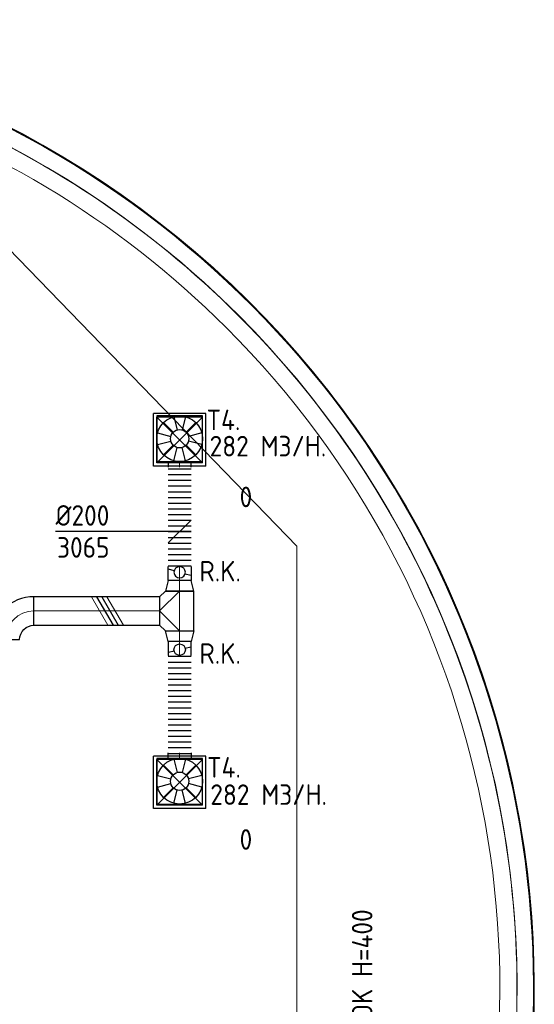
# Model space of a CAD drawing. Header units: millimetres. Extents: x -72425 to 38660, y 7096 to 51783.
# Tile 35 of 54: x -42625 to -38121, y 31644 to 40268. Entities that reach past the tile are written whole.
import ezdxf
from ezdxf.enums import TextEntityAlignment as Align

# ---------------------------------------------------------------- set-up
doc = ezdxf.new("R2010")
doc.units = ezdxf.units.MM
doc.header["$LTSCALE"] = 50
doc.set_wipeout_variables(frame=1)
doc.linetypes.add('CENTER2', pattern=[28.575, 19.05, -3.175, 3.175, -3.175])
for name, color, linetype, lineweight in [('WL570---_BESTAAND-HARTLIJN', 161, 'Continuous', 0), ('WL570---_BESTAAND-MAATVOERING', 161, 'Continuous', 0), ('WL570---_BESTAAND-TOEVOER', 180, 'Continuous', 0)]:
    doc.layers.add(name, color=color, linetype=linetype, lineweight=lineweight)
for name, color, linetype in [('WL570---_TOEVOER', 200, 'Continuous'), ('WL570---_TOEVOER_RST', 3, 'Continuous'), ('WL570---_TOEVOER_RST_HL', 1, 'Continuous'), ('WM570---_TOEVOER', 2, 'Continuous'), ('WM570---_TOEVOER_RST_PR', 1, 'Continuous'), ('WM5700--_LUCHT_TOEVOER', 1, 'Continuous')]:
    doc.layers.add(name, color=color, linetype=linetype)
doc.styles.add('BURO-018', font='ISO96.shx', dxfattribs={"height": 90})
doc.styles.add('ISO', font='ISO', dxfattribs={"height": 162})
doc.styles.add('LZ-MAATVOEREN', font='simplex')

# ---------------------------------------------------------------- blocks, each defined once
blk = doc.blocks.new('A$C33D74301')
at = {"color": 8, "linetype": 'Continuous', "lineweight": 5}
blk.add_wipeout([(-51149.8, -15311.7), (-51096.2, -15452.6), (-51040.1, -15592.5), (-50981.6, -15731.3), (-50920.6, -15869.1), (-50857.1, -16005.8), (-50791.2, -16141.3), (-50723, -16275.6), (-50652.3, -16408.7), (-50579.3, -16540.6), (-50504, -16671.1), (-50426.4, -16800.2), (-50346.5, -16928), (-50264.3, -17054.3), (-50179.9, -17179.1), (-50093.3, -17302.5), (-50004.5, -17424.2), (-49913.6, -17544.4), (-49820.5, -17662.9), (-49725.4, -17779.8), (-49628.2, -17894.9), (-49528.9, -18008.3), (-49427.7, -18119.9), (-49324.5, -18229.7), (-49219.4, -18337.7), (-49112.3, -18443.8), (-49003.4, -18547.9), (-48892.7, -18650.1), (-48780.2, -18750.3), (-48665.9, -18848.5), (-48549.9, -18944.7), (-48432.1, -19038.8), (-48312.8, -19130.7), (-48191.8, -19220.6), (-48069.2, -19308.3), (-47945.1, -19393.7), (-47819.5, -19477), (-47692.5, -19558), (-47564, -19636.8), (-47434.2, -19713.2), (-47303, -19787.4), (-47170.5, -19859.2), (-47036.7, -19928.6), (-46901.8, -19995.7), (-46765.7, -20060.3), (-46628.4, -20122.5), (-46490.1, -20182.3), (-46350.7, -20239.6), (-46210.4, -20294.4), (-46069, -20346.7), (-45926.8, -20396.5), (-45783.7, -20443.7), (-45639.8, -20488.4), (-45495.1, -20530.6), (-45349.7, -20570.1), (-45203.6, -20607.1), (-45056.9, -20641.5), (-44909.6, -20673.2), (-44761.8, -20702.4), (-44613.4, -20728.9), (-44464.7, -20752.8), (-44315.5, -20774), (-44165.9, -20792.6), (-44016.1, -20808.5), (-43866, -20821.7), (-43751.9, -20829.9), (-43637.7, -20836.6), (-43523.4, -20841.8), (-43409.1, -20845.4), (-43294.7, -20847.4), (-43180.4, -20847.9), (-43066, -20846.9), (-42951.6, -20844.3), (-42837.3, -20840.2), (-42723.1, -20834.5), (-42608.9, -20827.3), (-42494.9, -20818.6), (-42381, -20808.3), (-42267.2, -20796.5), (-42153.6, -20783.1), (-42040.2, -20768.2), (-41927, -20751.8), (-41814, -20733.8), (-41701.3, -20714.4), (-41588.9, -20693.4), (-41476.7, -20670.9), (-41364.9, -20646.8), (-41253.4, -20621.3), (-41142.3, -20594.3), (-41031.5, -20565.7), (-40921.1, -20535.7), (-40811.2, -20504.2), (-40701.6, -20471.2), (-40592.6, -20436.7), (-40484, -20400.8), (-40375.9, -20363.4), (-40268.3, -20324.5), (-40161.3, -20284.2), (-40054.8, -20242.5), (-39948.9, -20199.3), (-39843.6, -20154.7), (-39738.8, -20108.6), (-39634.8, -20061.2), (-39531.3, -20012.4), (-39428.6, -19962.1), (-39326.5, -19910.5), (-39225.1, -19857.5), (-39124.5, -19803.2), (-39024.6, -19747.5), (-38925.5, -19690.4), (-38827.1, -19632), (-38729.5, -19572.3), (-38632.8, -19511.3), (-38536.9, -19449), (-38441.8, -19385.4), (-38347.6, -19320.5), (-38254.3, -19254.3), (-38161.9, -19186.9), (-38070.4, -19118.2), (-37979.9, -19048.4), (-37890.3, -18977.3), (-37801.6, -18905), (-37714, -18831.5), (-37627.3, -18756.8), (-37541.7, -18681), (-37457.1, -18604), (-37373.5, -18525.9), (-37291, -18446.6), (-37209.6, -18366.3), (-36993.2, -18141.7), (-36785.1, -17909.3), (-36585.8, -17669.4), (-36395.4, -17422.3), (-36214.2, -17168.4), (-36042.5, -16908), (-35880.5, -16641.4), (-35728.4, -16369.1), (-35586.4, -16091.3), (-35454.8, -15808.6), (-35333.7, -15521.1), (-35223.2, -15229.4), (-35123.5, -14933.8), (-35034.8, -14634.8), (-34957.2, -14332.7), (-34890.7, -14027.9), (-34835.5, -13720.9), (-34791.6, -13412.1), (-34759.1, -13101.9), (-34738, -12790.7), (-34728.5, -12478.9), (-34730.4, -12167), (-34743.8, -11855.3), (-34768.6, -11544.4), (-34804.9, -11234.6), (-34852.5, -10926.3), (-34911.5, -10620), (-34981.7, -10316.1), (-35063, -10015), (-35155.4, -9717), (-35258.7, -9422.7), (-35372.7, -9132.4), (-35497.3, -8846.4), (-35632.4, -8565.3), (-35777.8, -8289.3), (-35933.2, -8018.8), (-36098.4, -7754.2), (-36273.3, -7495.9), (-36457.5, -7244.3), (-36650.9, -6999.5), (-36853.2, -6762.1), (-37064.1, -6532.2), (-37283.3, -6310.3), (-37510.5, -6096.6), (-37745.4, -5891.4), (-37987.8, -5695), (-38237.1, -5507.6), (-38493.3, -5329.6), (-38755.7, -5161.1), (-39024.3, -5002.3), (-39298.4, -4853.6), (-39577.9, -4715), (-39862.3, -4586.9), (-40151.2, -4469.2), (-40444.2, -4362.3), (-40741, -4266.3), (-41041.1, -4181.2), (-41344.1, -4107.3), (-41649.7, -4044.5), (-41957.3, -3993.1), (-42266.7, -3953), (-42577.3, -3924.3), (-42888.7, -3907), (-43200.6, -3901.3), (-43361.7, -3902.8), (-43522.7, -3907.4), (-43683.6, -3915.1), (-43844.4, -3925.8), (-44004.9, -3939.6), (-44165.1, -3956.5), (-44325, -3976.3), (-44484.5, -3999.2), (-44643.5, -4025.2), (-44801.9, -4054.1), (-44959.8, -4086.1), (-45117.1, -4121), (-45273.7, -4159), (-45429.5, -4199.9), (-45584.5, -4243.7), (-45738.7, -4290.5), (-45891.9, -4340.3), (-46044.2, -4392.9), (-46195.4, -4448.4), (-46345.6, -4506.8), (-46494.6, -4568), (-46642.4, -4632), (-46789, -4698.8), (-46934.3, -4768.4), (-47078.3, -4840.8), (-47220.8, -4915.9), (-47361.9, -4993.6), (-47501.5, -5074.1), (-47639.5, -5157.1), (-47775.9, -5242.8), (-47910.7, -5331.1), (-48043.8, -5421.9), (-48175.1, -5515.2), (-48304.6, -5611), (-48432.3, -5709.3), (-48558.1, -5809.9), (-48682, -5912.9), (-48803.8, -6018.3), (-48923.7, -6125.9), (-49041.5, -6235.9), (-49157.2, -6348), (-49270.7, -6462.3), (-49382, -6578.7), (-49491.1, -6697.3), (-49597.9, -6817.9), (-49702.4, -6940.5), (-49804.6, -7065), (-49904.4, -7191.5), (-50001.8, -7319.9), (-50096.7, -7450.1), (-50189.1, -7582), (-50278.9, -7715.7), (-50366.3, -7851.1), (-50451, -7988.1), (-50533.1, -8126.7), (-50612.6, -8266.9), (-50689.4, -8408.5), (-50763.5, -8551.5), (-50834.9, -8696), (-50903.5, -8841.7), (-50969.3, -8988.8), (-51032.3, -9137.1), (-51092.5, -9286.5), (-51149.8, -9437.1)], dxfattribs=at)
at = {"color": 8, "linetype": 'Continuous', "lineweight": 13}
for p, q in [((-39409.5, -4789.4), (-39224.6, -4884.6)), ((-39224.6, -4884.6), (-39042.1, -4984.4)), ((-39042.1, -4984.4), (-38862.2, -5088.5)), ((-39094.8, -5126.9), (-39273.3, -5028.6)), ((-38918.8, -5229.4), (-39094.8, -5126.9)), ((-38862.2, -5088.5), (-38684.8, -5197.1)), ((-38745.4, -5336.2), (-38918.8, -5229.4)), ((-38684.8, -5197.1), (-38510.1, -5310)), ((-38574.6, -5447.2), (-38745.4, -5336.2)), ((-38510.1, -5310), (-38338.3, -5427.1)), ((-38338.3, -5427.1), (-38169.4, -5548.4)), ((-38406.6, -5562.4), (-38574.6, -5447.2)), ((-38241.5, -5681.7), (-38406.6, -5562.4)), ((-38169.4, -5548.4), (-38003.5, -5673.9)), ((-38079.3, -5804.9), (-38241.5, -5681.7)), ((-38003.5, -5673.9), (-37840.7, -5803.3)), ((-37920.2, -5932.1), (-38079.3, -5804.9)), ((-37840.7, -5803.3), (-37681.2, -5936.7)), ((-37764.3, -6063.1), (-37920.2, -5932.1)), ((-37681.2, -5936.7), (-37525, -6074)), ((-37611.6, -6197.9), (-37764.3, -6063.1)), ((-37525, -6074), (-37372.2, -6215)), ((-37462.2, -6336.4), (-37611.6, -6197.9)), ((-37372.2, -6215), (-37222.9, -6359.8)), ((-37316.3, -6478.5), (-37462.2, -6336.4)), ((-37222.9, -6359.8), (-37077.2, -6508.2)), ((-37173.9, -6624.1), (-37316.3, -6478.5)), ((-37077.2, -6508.2), (-36935.2, -6660.1)), ((-37035.1, -6773.2), (-37173.9, -6624.1)), ((-36935.2, -6660.1), (-36796.9, -6815.4)), ((-36899.9, -6925.6), (-37035.1, -6773.2)), ((-36796.9, -6815.4), (-36662.5, -6974.1)), ((-36768.6, -7081.3), (-36899.9, -6925.6)), ((-36662.5, -6974.1), (-36532, -7136.1)), ((-36641.1, -7240.1), (-36768.6, -7081.3)), ((-36532, -7136.1), (-36405.6, -7301.2)), ((-36517.5, -7402), (-36641.1, -7240.1)), ((-36405.6, -7301.2), (-36283.2, -7469.3)), ((-36397.9, -7566.9), (-36517.5, -7402)), ((-36283.2, -7469.3), (-36165, -7640.4)), ((-36282.4, -7734.7), (-36397.9, -7566.9)), ((-36165, -7640.4), (-36051, -7814.3)), ((-36171, -7905.2), (-36282.4, -7734.7)), ((-36051, -7814.3), (-35941.3, -7991)), ((-36063.8, -8078.4), (-36171, -7905.2)), ((-35941.3, -7991), (-35836, -8170.3)), ((-35960.9, -8254.2), (-36063.8, -8078.4)), ((-35836, -8170.3), (-35735.1, -8352.2)), ((-35862.3, -8432.4), (-35960.9, -8254.2)), ((-35735.1, -8352.2), (-35638.7, -8536.4)), ((-35768.1, -8613), (-35862.3, -8432.4)), ((-35638.7, -8536.4), (-35546.9, -8723)), ((-35678.3, -8795.8), (-35768.1, -8613)), ((-35593.1, -8980.8), (-35678.3, -8795.8)), ((-35546.9, -8723), (-35459.6, -8911.8)), ((-35459.6, -8911.8), (-35377, -9102.6)), ((-35512.4, -9167.8), (-35593.1, -8980.8)), ((-35377, -9102.6), (-35299.1, -9295.5)), ((-35436.2, -9356.8), (-35512.4, -9167.8)), ((-35299.1, -9295.5), (-35226, -9490.1)), ((-35364.8, -9547.5), (-35436.2, -9356.8)), ((-35298, -9739.9), (-35364.8, -9547.5)), ((-35226, -9490.1), (-35157.7, -9686.6)), ((-35235.9, -9933.9), (-35298, -9739.9)), ((-35157.7, -9686.6), (-35094.1, -9884.6)), ((-35094.1, -9884.6), (-35035.5, -10084.1)), ((-35178.6, -10129.4), (-35235.9, -9933.9)), ((-35035.5, -10084.1), (-34981.8, -10285)), ((-35126.1, -10326.2), (-35178.6, -10129.4)), ((-35078.4, -10524.2), (-35126.1, -10326.2)), ((-34981.8, -10285), (-34933, -10487.2)), ((-34933, -10487.2), (-34889.2, -10690.5)), ((-35035.6, -10723.3), (-35078.4, -10524.2)), ((-34889.2, -10690.5), (-34850.4, -10894.8)), ((-34997.7, -10923.5), (-35035.6, -10723.3)), ((-34964.6, -11124.4), (-34997.7, -10923.5)), ((-34850.4, -10894.8), (-34816.6, -11100)), ((-34936.5, -11326.2), (-34964.6, -11124.4)), ((-34816.6, -11100), (-34787.9, -11305.9)), ((-34913.3, -11528.5), (-34936.5, -11326.2)), ((-34787.9, -11305.9), (-34764.2, -11512.5)), ((-34895.1, -11731.4), (-34913.3, -11528.5)), ((-34764.2, -11512.5), (-34745.6, -11719.7)), ((-34745.6, -11719.7), (-34732.1, -11927.2)), ((-34881.9, -11934.7), (-34895.1, -11731.4)), ((-34873.6, -12138.2), (-34881.9, -11934.7)), ((-34732.1, -11927.2), (-34723.6, -12135)), ((-34870.3, -12341.8), (-34873.6, -12138.2)), ((-34723.6, -12135), (-34720.3, -12342.9)), ((-34872, -12545.5), (-34870.3, -12341.8)), ((-34720.3, -12342.9), (-34722.1, -12550.8))]:
    blk.add_line(p, q, dxfattribs=at)
at = {"color": 8, "linetype": 'Continuous', "lineweight": 5, "flags": 128}
blk.add_lwpolyline([(-51149.8, -15311.7, 0.292157), (-43866, -20821.7, 0.219499), (-37209.6, -18366.3, 0.66815), (-43200.6, -3901.3, 0.313808), (-51149.8, -9437.1, 0.313808)], format="xyb", dxfattribs=at)
for points in [[(-43201.3, -20704.1, 0.414214), (-34871.9, -12374.7, 0.414214), (-43201.3, -4045.3, 0.327849), (-51149.8, -9884.8), (-51149.8, -14864.6, 0.32785), (-43201.3, -20704.1)], [(-41605.6, -4352.6), (-42399.6, -4234.8), (-43202, -4195.4, 0.327505), (-50999.8, -9910.8), (-50999.8, -14838.6, 0.327207), (-43202, -20553.9, 0.668209), (-37417.7, -6591.1, 0.123338), (-40827, -4547.7)]]:
    blk.add_lwpolyline(points, format="xyb", close=True, dxfattribs=at)
at = {"color": 8, "linetype": 'Continuous', "lineweight": 13}
for radius, start, end in [(8480, 229.53957, 130.89337), (8330, 228.53003, 131.92509)]:
    blk.add_arc((-43200.2, -12374.9), radius, start, end, dxfattribs=at)
blk = doc.blocks.new('ORN_T_WE400-400')
for p, q in [((-0.129, 0.483), (-0.052, 0.193)), ((0.129, 0.483), (0.052, 0.193)), ((-0.354, 0.354), (-0.141, 0.141)), ((0.354, 0.354), (0.141, 0.141)), ((-0.483, 0.129), (-0.193, 0.052)), ((0.483, 0.129), (0.193, 0.052)), ((-0.483, -0.129), (-0.193, -0.052)), ((-0.354, -0.354), (-0.141, -0.141)), ((-0.129, -0.483), (-0.052, -0.193)), ((0.129, -0.483), (0.052, -0.193)), ((0.354, -0.354), (0.141, -0.141)), ((0.483, -0.129), (0.193, -0.052))]:
    blk.add_line(p, q)
blk.add_lwpolyline([(-0.5, -0.5), (0.5, -0.5), (0.5, 0.5), (-0.5, 0.5)], close=True)
for radius in [0.5, 0.2]:
    blk.add_circle((0, 0), radius)
at = {"style": 'LZ-MAATVOEREN', "flags": 9}
for tag, p in [('ROS_TYPE', (0.633, 0.683)), ('ROS_M3H', (0.633, 0.483)), ('ROS_ZIJDE', (0.633, 0.283)), ('ROS_STAT', (0.633, 0.083))]:
    blk.add_attdef(tag, p, '', height=0.125, dxfattribs=at)
blk = doc.blocks.new('KARO')
for p, q in [((1, 0.5), (0, 0.5)), ((0, -0.5), (1, -0.5))]:
    blk.add_line(p, q)
at = {"invisible_edges": 15}
blk.add_3dface([(0, 0.5), (0, -0.5), (1, -0.5), (1, 0.5)], dxfattribs=at)
at = {"layer": 'WL570---_BESTAAND-HARTLIJN'}
blk.add_line((0, 0), (1, 0), dxfattribs=at)
blk = doc.blocks.new('OTS25025025000H')
blk.add_lwpolyline([(-175, -125), (175, -125), (175, 125), (125, 175), (-125, 175), (-175, 125)], close=True)
at = {"layer": 'WL570---_BESTAAND-HARTLIJN'}
blk.add_line((-175, 0), (175, 0), dxfattribs=at)
at = {"layer": 'WL570---_BESTAAND-TOEVOER'}
blk.add_lwpolyline([(-175, 0), (0, 175), (175, 0)], dxfattribs=at)
blk = doc.blocks.new('OSV2502000930G')
blk.add_lwpolyline([(0, -125), (93.3, -100), (93.3, 100), (0, 125)], close=True)
at = {"layer": 'WL570---_BESTAAND-HARTLIJN'}
blk.add_line((0, 0), (93.3, 0), dxfattribs=at)
blk = doc.blocks.new('ORK20000000')
at = {"layer": 'WL570---_TOEVOER'}
for p, q in [((48.3, 12.9), (96.6, 25.9)), ((-48.3, -12.9), (-96.6, -25.9))]:
    blk.add_line(p, q, dxfattribs=at)
blk.add_circle((0, 0), 50, dxfattribs=at)
blk = doc.blocks.new('UISO')
for p, q in [((0, 0.18), (1, 0.757)), ((0, 0), (1, 0.577))]:
    blk.add_line(p, q)
at = {"layer": 'WL570---_BESTAAND-TOEVOER'}
for p, q in [((0, 0.36), (1, 0.937)), ((0, -0.18), (1, 0.397))]:
    blk.add_line(p, q, dxfattribs=at)
blk = doc.blocks.new('FLLINE200')
blk.add_line((0, -100), (0, 100))
blk = doc.blocks.new('OEX2000094100')
at = {"rotation": 270}
for p in [(0, 900), (0, 850), (0, 800), (0, 750), (0, 700), (0, 650), (0, 600), (0, 550), (0, 500), (0, 450), (0, 400), (0, 350), (0, 300), (0, 250), (0, 200), (0, 150), (0, 100), (0, 50)]:
    blk.add_blockref('FLLINE200', p, dxfattribs=at)
blk = doc.blocks.new('OBO25000090H')
blk.add_lwpolyline([(125, -250, 0.414214), (-250, 125), (-250, -125, -0.414214), (-125, -250)], format="xyb", close=True)
at = {"invisible_edges": 15}
for points in [[(-228.3, -126.9), (-184.9, 119.3), (-250, 125), (-250, -125)], [(-207.2, -132.5), (-121.7, 102.4), (-184.9, 119.3), (-228.3, -126.9)], [(-187.5, -141.7), (-62.5, 74.8), (-121.7, 102.4), (-207.2, -132.5)], [(-169.7, -154.2), (-9, 37.3), (-62.5, 74.8), (-187.5, -141.7)], [(-154.2, -169.7), (37.3, -9), (-9, 37.3), (-169.7, -154.2)], [(-141.7, -187.5), (74.8, -62.5), (37.3, -9), (-154.2, -169.7)], [(-132.5, -207.2), (102.4, -121.7), (74.8, -62.5), (-141.7, -187.5)], [(-126.9, -228.3), (119.3, -184.9), (102.4, -121.7), (-132.5, -207.2)], [(-125, -250), (125, -250), (119.3, -184.9), (-126.9, -228.3)]]:
    blk.add_3dface(points, dxfattribs=at)
at = {"layer": 'WL570---_BESTAAND-HARTLIJN'}
blk.add_arc((-250, -250), 250, 0, 90, dxfattribs=at)
blk = doc.blocks.new('*U522')
at = {"color": 0, "ltscale": 10}
for p, q in [((230, 230, -2700), (-230, 230, -2700)), ((-230, -230, -2700), (-230, 230, -2700)), ((200, 200, -2700), (-200, 200, -2700)), ((-200, -200, -2700), (-200, 200, -2700)), ((200, -200, -2700), (-200, 200, -2700)), ((-200, -200, -2700), (200, 200, -2700)), ((200, -200, -2700), (200, 200, -2700)), ((230, -230, -2700), (230, 230, -2700)), ((230, -230, -2700), (-230, -230, -2700)), ((200, -200, -2700), (-200, -200, -2700))]:
    blk.add_line(p, q, dxfattribs=at)
at = {"layer": 'WL570---_TOEVOER_RST_HL', "linetype": 'CENTER2'}
blk.add_circle((0, 0, -2700), 0.075, dxfattribs=at)
at = {"layer": 'WL570---_TOEVOER_RST', "color": 1, "style": 'BURO-018'}
for tag in ['MC', 'Q']:
    blk.add_attdef(tag, text='', height=180, dxfattribs=at).set_placement((0, 0), align=Align.MIDDLE)
at = {"layer": 'WM570---_TOEVOER_RST_PR', "color": 1, "style": 'BURO-018'}
blk.add_attdef('POSNR', text='', height=180, dxfattribs=at).set_placement((0, 0), align=Align.MIDDLE)
blk = doc.blocks.new('*U523')
at = {"color": 0, "ltscale": 10}
for p, q in [((230, 230, -2700), (-230, 230, -2700)), ((-230, -230, -2700), (-230, 230, -2700)), ((200, 200, -2700), (-200, 200, -2700)), ((-200, -200, -2700), (-200, 200, -2700)), ((200, -200, -2700), (-200, 200, -2700)), ((-200, -200, -2700), (200, 200, -2700)), ((200, -200, -2700), (200, 200, -2700)), ((230, -230, -2700), (230, 230, -2700)), ((230, -230, -2700), (-230, -230, -2700)), ((200, -200, -2700), (-200, -200, -2700))]:
    blk.add_line(p, q, dxfattribs=at)
at = {"layer": 'WL570---_TOEVOER_RST_HL', "linetype": 'CENTER2'}
blk.add_circle((0, 0, -2700), 0.075, dxfattribs=at)
at = {"layer": 'WL570---_TOEVOER_RST', "color": 1, "style": 'BURO-018'}
for tag in ['MC', 'Q']:
    blk.add_attdef(tag, text='', height=180, dxfattribs=at).set_placement((0, 0), align=Align.MIDDLE)
at = {"layer": 'WM570---_TOEVOER_RST_PR', "color": 1, "style": 'BURO-018'}
blk.add_attdef('POSNR', text='', height=180, dxfattribs=at).set_placement((0, 0), align=Align.MIDDLE)
blk = doc.blocks.new('*U526')
at = {"layer": 'WM5700--_LUCHT_TOEVOER', "color": 0, "ltscale": 10}
for p, q in [((-100, -100), (100, 100)), ((100, 0), (-1086.6, 0))]:
    blk.add_line(p, q, dxfattribs=at)
at = {"layer": 'WM5700--_LUCHT_TOEVOER', "color": 0, "style": 'BURO-018'}
for s, p in [('%%c200', (-1086.6, 50)), ('3065', (-1073.1, -230))]:
    blk.add_text(s, height=180, dxfattribs=at).set_placement(p)

msp = doc.modelspace()

# ---------------------------------------------------------------- block references
at = {"layer": 'WM570---_TOEVOER'}
msp.add_blockref('A$C33D74301', (-3400.3, 44163.1), dxfattribs=at)

# ---------------------------------------------------------------- next in the draw order: linework, layer by layer
at = {"layer": 'WL570---_BESTAAND-MAATVOERING'}
for p, q in [((-43114.4, 38665.7), (-40199.9, 35655.9)), ((-40199.9, 35655.9), (-40199.9, 27940))]:
    msp.add_line(p, q, dxfattribs=at)

# ---------------------------------------------------------------- next in the draw order: block references
at = {"layer": 'WL570---_BESTAAND-TOEVOER', "xscale": -1, "rotation": 180}
msp.add_blockref('ORK20000000', (-41225.3, 35428.4), dxfattribs=at)
at = {"layer": 'WL570---_BESTAAND-TOEVOER'}
msp.add_blockref('ORK20000000', (-41225.3, 34750.2), dxfattribs=at)
at = {"layer": 'WL570---_TOEVOER'}
ref = msp.add_blockref('*U523', (-41225.2, 36588.1, 2700), dxfattribs=at)
ref.add_attrib('Q', '0', dxfattribs={"layer": 'WL570---_TOEVOER_RST', "color": 1, "height": 180, "style": 'BURO-018'}).set_placement((-40645.2, 36088.1), align=Align.MIDDLE)
at = {"layer": 'WL570---_TOEVOER', "rotation": 270}
for name, p, xscale, yscale, zscale in [('ORN_T_WE400-400', (-41225.3, 36598), 400, 400, 400), ('KARO', (-41225.3, 36398), 48.33943874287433, 200, 200), ('KARO', (-41225.3, 35357.6), -120.1897145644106, 200, 200), ('UISO', (-41951.8, 35214.3), 250, 250, 250), ('KARO', (-41225.3, 34821), 120.1897145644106, 200, 200), ('KARO', (-41225.3, 33798), -48.33943874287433, 200, 200), ('ORN_T_WE400-400', (-41225.3, 33598), 400, 400, 400)]:
    msp.add_blockref(name, p, dxfattribs=dict(at, xscale=xscale, yscale=yscale, zscale=zscale))
at = {"layer": 'WL570---_TOEVOER'}
for p in [(-41225.3, 35434.1), (-41225.3, 33792.2)]:
    msp.add_blockref('OEX2000094100', p, dxfattribs=at)
at = {"layer": 'WL570---_TOEVOER', "rotation": 90}
for name, p in [('OSV2502000930G', (-41225.3, 35264.3)), ('OBO25000090H', (-42750.8, 35089.3)), ('OTS25025025000H', (-41225.3, 35089.3))]:
    msp.add_blockref(name, p, dxfattribs=at)
at = {"layer": 'WL570---_TOEVOER', "xscale": 1100.485819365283, "yscale": 250, "zscale": 250}
msp.add_blockref('KARO', (-42500.8, 35089.3), dxfattribs=at)
at = {"layer": 'WL570---_TOEVOER', "xscale": -1, "rotation": 90}
msp.add_blockref('OSV2502000930G', (-41225.3, 34914.3), dxfattribs=at)
at = {"layer": 'WL570---_TOEVOER'}
ref = msp.add_blockref('*U522', (-41225.2, 33588.1, 2700), dxfattribs=at)
ref.add_attrib('Q', '0', dxfattribs={"layer": 'WL570---_TOEVOER_RST', "color": 1, "height": 180, "style": 'BURO-018'}).set_placement((-40645.2, 33088.1), align=Align.MIDDLE)
at = {"layer": 'WM570---_TOEVOER'}
msp.add_blockref('*U526', (-41225.3, 35786.1, 3065), dxfattribs=at)

# ---------------------------------------------------------------- next in the draw order: texts
at = {"layer": 'WL570---_BESTAAND-MAATVOERING', "style": 'ISO'}
msp.add_text('STROOK H=400', height=180, rotation=90, dxfattribs=at).set_placement((-39537.1, 30980.1))
at = {"layer": 'WL570---_BESTAAND-TOEVOER', "style": 'ISO'}
msp.add_text('R.K.', height=180, dxfattribs=at).set_placement((-41051.5, 35348))
at = {"layer": 'WM570---_TOEVOER', "style": 'ISO'}
for s, p in [('T4.', (-40989.9, 36673.1)), ('282 M3/H.', (-40963, 36443.1)), ('R.K.', (-41051.5, 34626.7)), ('T4.', (-40985.4, 33629.6)), ('282 M3/H.', (-40956.8, 33390.9))]:
    msp.add_text(s, height=180, dxfattribs=at).set_placement(p)

doc.saveas('drawing.dxf')
